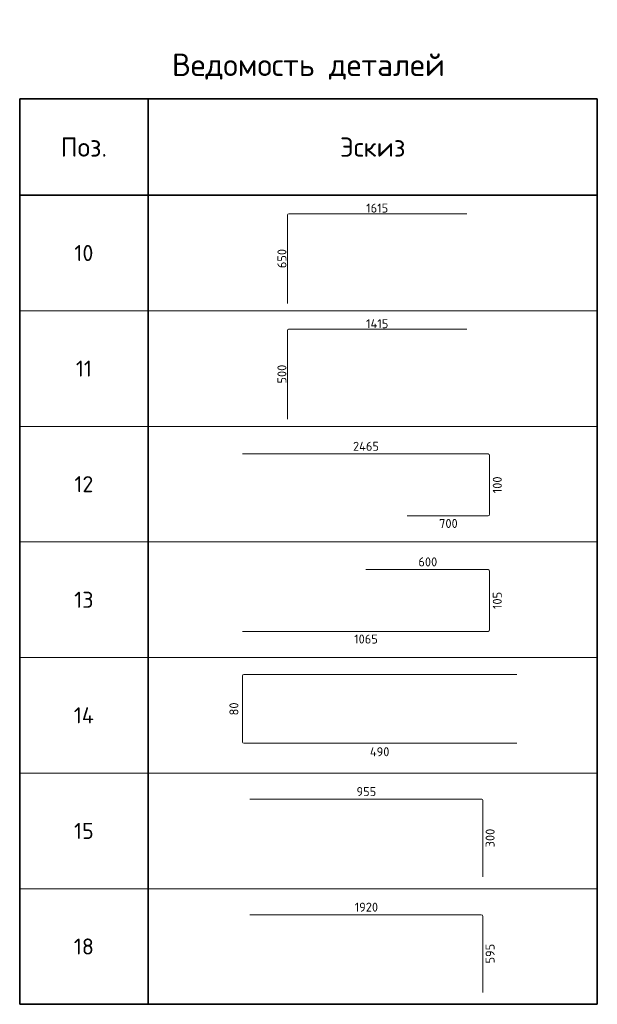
# Model space of a CAD drawing. Header units: millimetres. Extents: x 32899 to 57083, y -5185 to 18479.
# Tile 2 of 3: x 44459 to 48959, y -5185 to 2482. Entities that reach past the tile are written whole.
import ezdxf

# ---------------------------------------------------------------- set-up
doc = ezdxf.new("R2010")
doc.units = ezdxf.units.MM
doc.layers.add('Standard', color=7, linetype='Continuous', lineweight=25)
doc.styles.add('ISOCPEUR', font='ISOCPEUR')

msp = doc.modelspace()

# ---------------------------------------------------------------- linework, layer by layer
at = {"layer": 'Standard', "color": 7, "linetype": 'Continuous', "lineweight": 35, "transparency": 33554687}
for p, q in [((44458.7, 1865.3), (48958.7, 1865.3)), ((44458.7, 1115.3), (44458.7, 1865.3)), ((44458.7, 1865.3), (44458.7, 215.3)), ((44458.7, 1865.3), (44458.7, 215.3)), ((45458.7, 1115.3), (45458.7, 1865.3)), ((45458.7, 1865.3), (45458.7, 215.3)), ((45458.7, 1865.3), (45458.7, 215.3)), ((48958.7, 1115.3), (48958.7, 1865.3)), ((48958.7, 1865.3), (48958.7, 215.3)), ((48958.7, 1865.3), (48958.7, 215.3)), ((48958.7, 1115.3), (44458.7, 1115.3)), ((44458.7, 965.3), (44458.7, -684.7)), ((45458.7, 965.3), (45458.7, -684.7)), ((48958.7, 965.3), (48958.7, -684.7)), ((44458.7, 65.3), (44458.7, -1584.7)), ((45458.7, 65.3), (45458.7, -1584.7)), ((48958.7, 65.3), (48958.7, -1584.7)), ((44458.7, -834.7), (44458.7, -2484.7)), ((45458.7, -834.7), (45458.7, -2484.7)), ((48958.7, -834.7), (48958.7, -2484.7)), ((44458.7, -1734.7), (44458.7, -3384.7)), ((45458.7, -1734.7), (45458.7, -3384.7)), ((48958.7, -1734.7), (48958.7, -3384.7)), ((44458.7, -2634.7), (44458.7, -4284.7)), ((45458.7, -2634.7), (45458.7, -4284.7)), ((48958.7, -2634.7), (48958.7, -4284.7)), ((44458.7, -3534.7), (44458.7, -5184.7)), ((45458.7, -3534.7), (45458.7, -5184.7)), ((48958.7, -3534.7), (48958.7, -5184.7)), ((44458.7, -5184.7), (48958.7, -5184.7))]:
    msp.add_line(p, q, dxfattribs=at)
at = {"layer": 'Standard', "color": 7, "linetype": 'Continuous', "lineweight": 13, "transparency": 33554687}
for p, q in [((44458.7, 1115.3), (48958.7, 1115.3)), ((44458.7, 215.3), (48958.7, 215.3)), ((44458.7, -684.7), (48958.7, -684.7)), ((44458.7, -1584.7), (48958.7, -1584.7)), ((44458.7, -2484.7), (48958.7, -2484.7)), ((44458.7, -3384.7), (48958.7, -3384.7)), ((44458.7, -4284.7), (48958.7, -4284.7)), ((44458.7, -5184.7), (48958.7, -5184.7))]:
    msp.add_line(p, q, dxfattribs=at)
at = {"layer": 'Standard', "color": 41, "linetype": 'Continuous', "lineweight": 18, "transparency": 33554687}
for p, q in [((46544.9, 272.6), (46544.9, 961.3)), ((46555.2, 971.6), (47943, 971.6)), ((46251.7, -4487.6), (48054, -4487.6)), ((48067.3, -4501), (48067.3, -5092.8))]:
    msp.add_line(p, q, dxfattribs=at)
at = {"layer": 'Standard', "color": 180, "linetype": 'Continuous', "lineweight": 18, "transparency": 33554687}
for p, q in [((46544.9, -627.4), (46544.9, 62.6)), ((46553.9, 71.6), (47943, 71.6)), ((48107.4, -899.4), (46193.3, -899.4)), ((48119.8, -1368.6), (48119.8, -911.8)), ((47477.7, -1381), (48107.4, -1381)), ((47156.6, -1799.4), (48107.4, -1799.4)), ((48119.8, -1811.8), (48119.8, -2268.6)), ((48107.4, -2281), (46193.3, -2281))]:
    msp.add_line(p, q, dxfattribs=at)
at = {"layer": 'Standard', "color": 4, "linetype": 'Continuous', "lineweight": 18, "transparency": 33554687}
for p, q in [((46193.8, -3142.4), (46193.8, -2627.5)), ((46203.7, -2617.6), (48332.1, -2617.6)), ((48332.1, -3152.2), (46203.7, -3152.2)), ((46251.7, -3587.6), (48059, -3587.6)), ((48067.3, -3596), (48067.3, -4192.8))]:
    msp.add_line(p, q, dxfattribs=at)
at = {"layer": 'Standard', "color": 41, "linetype": 'Continuous', "lineweight": 18, "transparency": 33554687}
for centre, radius, start, end in [((46555.2, 961.3), 10.3, 90, 180), ((48054, -4501), 13.4, 0, 90)]:
    msp.add_arc(centre, radius, start, end, dxfattribs=at)
at = {"layer": 'Standard', "color": 180, "linetype": 'Continuous', "lineweight": 18, "transparency": 33554687}
for centre, radius, start, end in [((46553.9, 62.6), 9.01, 90, 180), ((48107.4, -911.8), 12.4, 0, 90), ((48107.4, -1368.6), 12.4, 270, 0), ((48107.4, -1811.8), 12.4, 0, 90), ((48107.4, -2268.6), 12.4, 270, 0)]:
    msp.add_arc(centre, radius, start, end, dxfattribs=at)
at = {"layer": 'Standard', "color": 4, "linetype": 'Continuous', "lineweight": 18, "transparency": 33554687}
for centre, radius, start, end in [((46203.7, -2627.5), 9.84, 90, 180), ((46203.7, -3142.4), 9.84, 180, 270), ((48059, -3596), 8.36, 0, 90)]:
    msp.add_arc(centre, radius, start, end, dxfattribs=at)

# ---------------------------------------------------------------- texts
at = {"layer": 'Standard', "color": 7, "linetype": 'Continuous', "lineweight": 35, "transparency": 33554687, "style": 'ISOCPEUR'}
for s, insert, char_height, width, attachment_point in [('\\A1;{\\fISOCPEUR|i0|b0;\\H175.000000;\\W1.000000;\\C7;Ведомость деталей}\\P', (46708.7, 2015.3), 87.5, 2256.111, 8), ('\\A1;{\\fISOCPEUR|i0|b0;\\H150.000000;\\W1.000000;\\C7;Поз.}\\P', (44958.7, 1490.3), 75, 436.84, 5), ('\\A1;{\\fISOCPEUR|i0|b0;\\H150.000000;\\W1.000000;\\C7;Эскиз}\\P', (47208.7, 1490.3), 75, 588.39, 5), ('\\A1;{\\fISOCPEUR|i0|b0;\\H125.000000;\\W1.000000;\\C7;10}\\P', (44958.7, 665.3), 62.5, 196.875, 5), ('\\A1;{\\fISOCPEUR|i0|b0;\\H125.000000;\\W1.000000;\\C7;11}\\P', (44958.7, -234.7), 62.5, 164.062, 5), ('\\A1;{\\fISOCPEUR|i0|b0;\\H125.000000;\\W1.000000;\\C7;12}\\P', (44958.7, -1134.7), 62.5, 196.875, 5), ('\\A1;{\\fISOCPEUR|i0|b0;\\H125.000000;\\W1.000000;\\C7;13}\\P', (44958.7, -2034.7), 62.5, 196.875, 5), ('\\A1;{\\fISOCPEUR|i0|b0;\\H125.000000;\\W1.000000;\\C7;14}\\P', (44958.7, -2934.7), 62.5, 210.294, 5), ('\\A1;{\\fISOCPEUR|i0|b0;\\H125.000000;\\W1.000000;\\C7;15}\\P', (44958.7, -3834.7), 62.5, 196.875, 5), ('\\A1;{\\fISOCPEUR|i0|b0;\\H125.000000;\\W1.000000;\\C7;18}\\P', (44958.7, -4734.7), 62.5, 196.875, 5)]:
    msp.add_mtext(s, dxfattribs=dict(at, insert=insert, char_height=char_height, width=width, attachment_point=attachment_point))
at = {"layer": 'Standard', "color": 7, "linetype": 'Continuous', "lineweight": 25, "transparency": 33554687, "char_height": 70, "attachment_point": 5, "style": 'ISOCPEUR'}
for s, insert, width in [('\\A1;{\\fISOCPEUR|i0|b0;\\H70.000000;\\W1.000000;\\C7;1615}\\P', (47243.9, 1014.9), 196), ('\\A1;{\\fISOCPEUR|i0|b0;\\H70.000000;\\W1.000000;\\C7;1415}\\P', (47243.9, 114.9), 203.226), ('\\A1;{\\fISOCPEUR|i0|b0;\\H70.000000;\\W1.000000;\\C7;2465}\\P', (47156.6, -839.8), 235.742), ('\\A1;{\\fISOCPEUR|i0|b0;\\H70.000000;\\W1.000000;\\C7;700}\\P', (47798.7, -1440.6), 178.957), ('\\A1;{\\fISOCPEUR|i0|b0;\\H70.000000;\\W1.000000;\\C7;600}\\P', (47638.2, -1739.8), 178.957), ('\\A1;{\\fISOCPEUR|i0|b0;\\H70.000000;\\W1.000000;\\C7;1065}\\P', (47156.6, -2340.6), 212.333), ('\\A1;{\\fISOCPEUR|i0|b0;\\H70.000000;\\W1.000000;\\C7;490}\\P', (47263, -3218.3), 186.083), ('\\A1;{\\fISOCPEUR|i0|b0;\\H70.000000;\\W1.000000;\\C7;955}\\P', (47159.5, -3528.3), 178.957), ('\\A1;{\\fISOCPEUR|i0|b0;\\H70.000000;\\W1.000000;\\C7;1920}\\P', (47159.5, -4428.3), 212.333)]:
    msp.add_mtext(s, dxfattribs=dict(at, insert=insert, width=width))
at = {"layer": 'Standard', "color": 7, "linetype": 'Continuous', "lineweight": 25, "transparency": 33554687, "char_height": 70, "attachment_point": 5, "rotation": 90, "style": 'ISOCPEUR'}
for s, insert, width in [('\\A1;{\\fISOCPEUR|i0|b0;\\H70.000000;\\W1.000000;\\C7;650}\\P', (46501.6, 622.1), 178.957), ('\\A1;{\\fISOCPEUR|i0|b0;\\H70.000000;\\W1.000000;\\C7;500}\\P', (46501.6, -277.9), 178.957), ('\\A1;{\\fISOCPEUR|i0|b0;\\H70.000000;\\W1.000000;\\C7;100}\\P', (48179.4, -1140.2), 161.913), ('\\A1;{\\fISOCPEUR|i0|b0;\\H70.000000;\\W1.000000;\\C7;105}\\P', (48179.4, -2040.2), 161.913), ('\\A1;{\\fISOCPEUR|i0|b0;\\H70.000000;\\W1.000000;\\C7;80}\\P', (46127.7, -2884.9), 128.625), ('\\A1;{\\fISOCPEUR|i0|b0;\\H70.000000;\\W1.000000;\\C7;300}\\P', (48123.5, -3890.2), 178.957), ('\\A1;{\\fISOCPEUR|i0|b0;\\H70.000000;\\W1.000000;\\C7;595}\\P', (48123.5, -4790.2), 178.957)]:
    msp.add_mtext(s, dxfattribs=dict(at, insert=insert, width=width))

doc.saveas('drawing.dxf')
